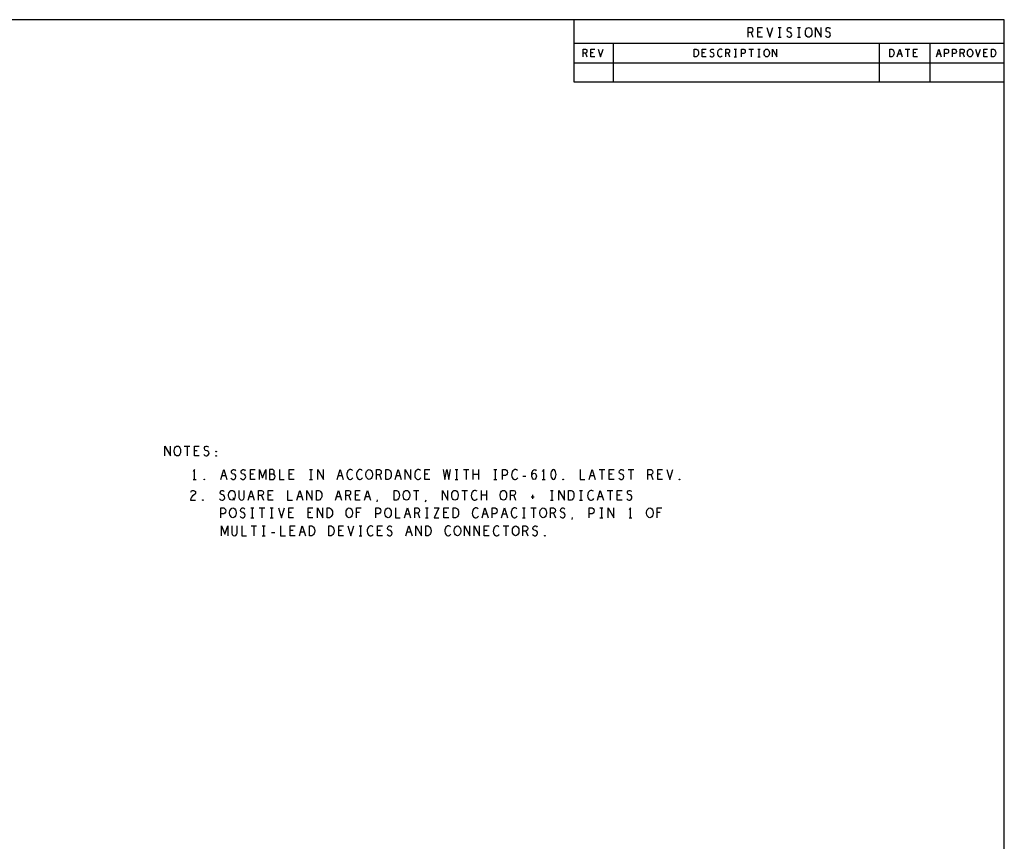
# Model space of a CAD drawing. Extents: x 23.5 to 56.5, y 21.5 to 42.5.
# Tile 11 of 11: x 44 to 56.5, y 32 to 42.5. Entities that reach past the tile are written whole.
import ezdxf

# ---------------------------------------------------------------- set-up
doc = ezdxf.new("R2010")
doc.units = 0
doc.layers.add('RVP8-TX_d_tas', color=2, linetype='CONTINUOUS')

msp = doc.modelspace()

# ---------------------------------------------------------------- linework, layer by layer
at = {"layer": 'RVP8-TX_d_tas'}
for points in [[(23.545, 21.545), (56.545, 21.545), (56.545, 42.545), (23.545, 42.545), (23.545, 21.545), (23.545, 21.545)], [(54.043, 42.32), (54.031, 42.322), (54.02, 42.33), (54.01, 42.343), (54.004, 42.358), (54.001, 42.374), (54.001, 42.391), (54.004, 42.408), (54.01, 42.422), (54.02, 42.435), (54.031, 42.443), (54.043, 42.445), (54.055, 42.443), (54.066, 42.435), (54.076, 42.422), (54.082, 42.408), (54.085, 42.391), (54.085, 42.374), (54.082, 42.358), (54.076, 42.343), (54.066, 42.33), (54.055, 42.322), (54.043, 42.32)], [(52.58, 42.07), (52.58, 42.17), (52.605, 42.17), (52.615, 42.165), (52.622, 42.158), (52.629, 42.148), (52.634, 42.137), (52.635, 42.12), (52.634, 42.103), (52.629, 42.092), (52.622, 42.082), (52.615, 42.075), (52.605, 42.07), (52.58, 42.07)], [(53.507, 42.07), (53.497, 42.072), (53.489, 42.078), (53.481, 42.088), (53.476, 42.1), (53.474, 42.113), (53.474, 42.127), (53.476, 42.14), (53.481, 42.152), (53.489, 42.162), (53.497, 42.168), (53.507, 42.17), (53.517, 42.168), (53.526, 42.162), (53.534, 42.152), (53.539, 42.14), (53.541, 42.127), (53.541, 42.113), (53.539, 42.1), (53.534, 42.088), (53.526, 42.078), (53.517, 42.072), (53.507, 42.07)], [(55.08, 42.07), (55.08, 42.17), (55.105, 42.17), (55.115, 42.165), (55.122, 42.158), (55.129, 42.148), (55.134, 42.137), (55.135, 42.12), (55.134, 42.103), (55.129, 42.092), (55.122, 42.082), (55.115, 42.075), (55.105, 42.07), (55.08, 42.07)], [(56.107, 42.07), (56.097, 42.072), (56.089, 42.078), (56.081, 42.088), (56.076, 42.1), (56.074, 42.113), (56.074, 42.127), (56.076, 42.14), (56.081, 42.152), (56.089, 42.162), (56.097, 42.168), (56.107, 42.17), (56.117, 42.168), (56.126, 42.162), (56.134, 42.152), (56.139, 42.14), (56.141, 42.127), (56.141, 42.113), (56.139, 42.1), (56.134, 42.088), (56.126, 42.078), (56.117, 42.072), (56.107, 42.07)], [(56.38, 42.07), (56.38, 42.17), (56.405, 42.17), (56.415, 42.165), (56.422, 42.158), (56.429, 42.148), (56.434, 42.137), (56.435, 42.12), (56.434, 42.103), (56.429, 42.092), (56.422, 42.082), (56.415, 42.075), (56.405, 42.07), (56.38, 42.07)], [(45.97, 36.97), (45.958, 36.972), (45.947, 36.98), (45.938, 36.993), (45.932, 37.008), (45.929, 37.024), (45.929, 37.041), (45.932, 37.058), (45.938, 37.072), (45.947, 37.085), (45.958, 37.093), (45.97, 37.095), (45.983, 37.093), (45.994, 37.085), (46.003, 37.072), (46.009, 37.058), (46.012, 37.041), (46.012, 37.024), (46.009, 37.008), (46.003, 36.993), (45.994, 36.98), (45.983, 36.972), (45.97, 36.97)], [(46.466, 37.022), (46.463, 37.024), (46.463, 37.028), (46.466, 37.03), (46.47, 37.028), (46.47, 37.024), (46.466, 37.022)], [(46.466, 36.966), (46.463, 36.968), (46.463, 36.972), (46.466, 36.974), (46.47, 36.972), (46.47, 36.968), (46.466, 36.966)], [(48.423, 36.67), (48.411, 36.672), (48.4, 36.68), (48.391, 36.693), (48.385, 36.708), (48.382, 36.724), (48.382, 36.741), (48.385, 36.758), (48.391, 36.772), (48.4, 36.785), (48.411, 36.793), (48.423, 36.795), (48.436, 36.793), (48.447, 36.785), (48.456, 36.772), (48.462, 36.758), (48.465, 36.741), (48.465, 36.724), (48.462, 36.708), (48.456, 36.693), (48.447, 36.68), (48.436, 36.672), (48.423, 36.67)], [(48.637, 36.67), (48.637, 36.795), (48.668, 36.795), (48.681, 36.789), (48.69, 36.78), (48.698, 36.768), (48.704, 36.753), (48.706, 36.732), (48.704, 36.712), (48.698, 36.697), (48.69, 36.685), (48.681, 36.676), (48.668, 36.67), (48.637, 36.67)], [(50.779, 36.795), (50.767, 36.791), (50.758, 36.78), (50.752, 36.768), (50.747, 36.751), (50.745, 36.732), (50.747, 36.714), (50.752, 36.697), (50.758, 36.685), (50.767, 36.674), (50.779, 36.67), (50.792, 36.674), (50.801, 36.685), (50.807, 36.697), (50.812, 36.714), (50.814, 36.732), (50.812, 36.751), (50.807, 36.768), (50.801, 36.78), (50.792, 36.791), (50.779, 36.795)], [(46.315, 36.666), (46.312, 36.668), (46.312, 36.672), (46.315, 36.674), (46.319, 36.672), (46.319, 36.668), (46.315, 36.666)], [(50.903, 36.666), (50.9, 36.668), (50.9, 36.672), (50.903, 36.674), (50.907, 36.672), (50.907, 36.668), (50.903, 36.666)], [(52.391, 36.666), (52.388, 36.668), (52.388, 36.672), (52.391, 36.674), (52.395, 36.672), (52.395, 36.668), (52.391, 36.666)], [(46.667, 36.405), (46.655, 36.407), (46.644, 36.415), (46.635, 36.428), (46.629, 36.442), (46.626, 36.459), (46.626, 36.476), (46.629, 36.492), (46.635, 36.507), (46.644, 36.52), (46.655, 36.528), (46.667, 36.53), (46.68, 36.528), (46.691, 36.52), (46.7, 36.507), (46.706, 36.492), (46.709, 36.476), (46.709, 36.459), (46.706, 36.442), (46.7, 36.428), (46.691, 36.415), (46.68, 36.407), (46.667, 36.405)], [(47.749, 36.405), (47.749, 36.53), (47.78, 36.53), (47.793, 36.524), (47.802, 36.515), (47.81, 36.503), (47.816, 36.488), (47.818, 36.467), (47.816, 36.447), (47.81, 36.432), (47.802, 36.42), (47.793, 36.411), (47.78, 36.405), (47.749, 36.405)], [(48.741, 36.405), (48.741, 36.53), (48.772, 36.53), (48.785, 36.524), (48.794, 36.515), (48.802, 36.503), (48.808, 36.488), (48.81, 36.467), (48.808, 36.447), (48.802, 36.432), (48.794, 36.42), (48.785, 36.411), (48.772, 36.405), (48.741, 36.405)], [(48.899, 36.405), (48.887, 36.407), (48.876, 36.415), (48.867, 36.428), (48.861, 36.442), (48.858, 36.459), (48.858, 36.476), (48.861, 36.492), (48.867, 36.507), (48.876, 36.52), (48.887, 36.528), (48.899, 36.53), (48.912, 36.528), (48.923, 36.52), (48.932, 36.507), (48.938, 36.492), (48.941, 36.476), (48.941, 36.459), (48.938, 36.442), (48.932, 36.428), (48.923, 36.415), (48.912, 36.407), (48.899, 36.405)], [(49.519, 36.405), (49.507, 36.407), (49.496, 36.415), (49.487, 36.428), (49.481, 36.442), (49.478, 36.459), (49.478, 36.476), (49.481, 36.492), (49.487, 36.507), (49.496, 36.52), (49.507, 36.528), (49.519, 36.53), (49.532, 36.528), (49.543, 36.52), (49.552, 36.507), (49.558, 36.492), (49.561, 36.476), (49.561, 36.459), (49.558, 36.442), (49.552, 36.428), (49.543, 36.415), (49.532, 36.407), (49.519, 36.405)], [(50.139, 36.405), (50.127, 36.407), (50.116, 36.415), (50.107, 36.428), (50.101, 36.442), (50.098, 36.459), (50.098, 36.476), (50.101, 36.492), (50.107, 36.507), (50.116, 36.52), (50.127, 36.528), (50.139, 36.53), (50.152, 36.528), (50.163, 36.52), (50.172, 36.507), (50.178, 36.492), (50.181, 36.476), (50.181, 36.459), (50.178, 36.442), (50.172, 36.428), (50.163, 36.415), (50.152, 36.407), (50.139, 36.405)], [(50.973, 36.405), (50.973, 36.53), (51.004, 36.53), (51.017, 36.524), (51.026, 36.515), (51.034, 36.503), (51.04, 36.488), (51.042, 36.467), (51.04, 36.447), (51.034, 36.432), (51.026, 36.42), (51.017, 36.411), (51.004, 36.405), (50.973, 36.405)], [(46.295, 36.401), (46.292, 36.403), (46.292, 36.407), (46.295, 36.409), (46.299, 36.407), (46.299, 36.403), (46.295, 36.401)], [(46.68, 36.18), (46.668, 36.182), (46.657, 36.19), (46.648, 36.203), (46.642, 36.218), (46.639, 36.234), (46.639, 36.251), (46.642, 36.268), (46.648, 36.282), (46.657, 36.295), (46.668, 36.303), (46.68, 36.305), (46.693, 36.303), (46.704, 36.295), (46.713, 36.282), (46.719, 36.268), (46.722, 36.251), (46.722, 36.234), (46.719, 36.218), (46.713, 36.203), (46.704, 36.19), (46.693, 36.182), (46.68, 36.18)], [(47.886, 36.18), (47.886, 36.305), (47.917, 36.305), (47.93, 36.299), (47.939, 36.29), (47.947, 36.278), (47.953, 36.263), (47.955, 36.242), (47.953, 36.222), (47.947, 36.207), (47.939, 36.195), (47.93, 36.186), (47.917, 36.18), (47.886, 36.18)], [(48.168, 36.18), (48.156, 36.182), (48.145, 36.19), (48.136, 36.203), (48.13, 36.218), (48.127, 36.234), (48.127, 36.251), (48.13, 36.268), (48.136, 36.282), (48.145, 36.295), (48.156, 36.303), (48.168, 36.305), (48.181, 36.303), (48.192, 36.295), (48.201, 36.282), (48.207, 36.268), (48.21, 36.251), (48.21, 36.234), (48.207, 36.218), (48.201, 36.203), (48.192, 36.19), (48.181, 36.182), (48.168, 36.18)], [(48.664, 36.18), (48.652, 36.182), (48.641, 36.19), (48.632, 36.203), (48.626, 36.218), (48.623, 36.234), (48.623, 36.251), (48.626, 36.268), (48.632, 36.282), (48.641, 36.295), (48.652, 36.303), (48.664, 36.305), (48.677, 36.303), (48.688, 36.295), (48.697, 36.282), (48.703, 36.268), (48.706, 36.251), (48.706, 36.234), (48.703, 36.218), (48.697, 36.203), (48.688, 36.19), (48.677, 36.182), (48.664, 36.18)], [(49.498, 36.18), (49.498, 36.305), (49.529, 36.305), (49.542, 36.299), (49.551, 36.29), (49.559, 36.278), (49.565, 36.263), (49.567, 36.242), (49.565, 36.222), (49.559, 36.207), (49.551, 36.195), (49.542, 36.186), (49.529, 36.18), (49.498, 36.18)], [(50.648, 36.18), (50.636, 36.182), (50.625, 36.19), (50.616, 36.203), (50.61, 36.218), (50.607, 36.234), (50.607, 36.251), (50.61, 36.268), (50.616, 36.282), (50.625, 36.295), (50.636, 36.303), (50.648, 36.305), (50.661, 36.303), (50.672, 36.295), (50.681, 36.282), (50.687, 36.268), (50.69, 36.251), (50.69, 36.234), (50.687, 36.218), (50.681, 36.203), (50.672, 36.19), (50.661, 36.182), (50.648, 36.18)], [(52.012, 36.18), (52, 36.182), (51.989, 36.19), (51.98, 36.203), (51.974, 36.218), (51.971, 36.234), (51.971, 36.251), (51.974, 36.268), (51.98, 36.282), (51.989, 36.295), (52, 36.303), (52.012, 36.305), (52.025, 36.303), (52.036, 36.295), (52.045, 36.282), (52.051, 36.268), (52.054, 36.251), (52.054, 36.234), (52.051, 36.218), (52.045, 36.203), (52.036, 36.19), (52.025, 36.182), (52.012, 36.18)], [(47.658, 35.95), (47.658, 36.075), (47.689, 36.075), (47.702, 36.069), (47.711, 36.06), (47.719, 36.048), (47.725, 36.033), (47.727, 36.012), (47.725, 35.992), (47.719, 35.977), (47.711, 35.965), (47.702, 35.956), (47.689, 35.95), (47.658, 35.95)], [(47.906, 35.95), (47.906, 36.075), (47.937, 36.075), (47.95, 36.069), (47.959, 36.06), (47.967, 36.048), (47.973, 36.033), (47.975, 36.012), (47.973, 35.992), (47.967, 35.977), (47.959, 35.965), (47.95, 35.956), (47.937, 35.95), (47.906, 35.95)], [(49.146, 35.95), (49.146, 36.075), (49.177, 36.075), (49.19, 36.069), (49.199, 36.06), (49.207, 36.048), (49.213, 36.033), (49.215, 36.012), (49.213, 35.992), (49.207, 35.977), (49.199, 35.965), (49.19, 35.956), (49.177, 35.95), (49.146, 35.95)], [(49.552, 35.95), (49.54, 35.952), (49.529, 35.96), (49.52, 35.973), (49.514, 35.988), (49.511, 36.004), (49.511, 36.021), (49.514, 36.038), (49.52, 36.052), (49.529, 36.065), (49.54, 36.073), (49.552, 36.075), (49.565, 36.073), (49.576, 36.065), (49.585, 36.052), (49.591, 36.038), (49.594, 36.021), (49.594, 36.004), (49.591, 35.988), (49.585, 35.973), (49.576, 35.96), (49.565, 35.952), (49.552, 35.95)], [(50.296, 35.95), (50.284, 35.952), (50.273, 35.96), (50.264, 35.973), (50.258, 35.988), (50.255, 36.004), (50.255, 36.021), (50.258, 36.038), (50.264, 36.052), (50.273, 36.065), (50.284, 36.073), (50.296, 36.075), (50.309, 36.073), (50.32, 36.065), (50.329, 36.052), (50.335, 36.038), (50.338, 36.021), (50.338, 36.004), (50.335, 35.988), (50.329, 35.973), (50.32, 35.96), (50.309, 35.952), (50.296, 35.95)], [(50.668, 35.946), (50.665, 35.948), (50.665, 35.952), (50.668, 35.954), (50.672, 35.952), (50.672, 35.948), (50.668, 35.946)]]:
    msp.add_lwpolyline(points, close=True, dxfattribs=at)
for points in [[(51.045, 41.745), (51.045, 42.545)], [(53.268, 42.32), (53.268, 42.445), (53.307, 42.445), (53.319, 42.439), (53.327, 42.43), (53.33, 42.414), (53.327, 42.397), (53.318, 42.387), (53.307, 42.38), (53.268, 42.38)], [(53.454, 42.32), (53.392, 42.32), (53.392, 42.445), (53.454, 42.445)], [(53.508, 42.445), (53.547, 42.32), (53.586, 42.445)], [(53.652, 42.445), (53.69, 42.445)], [(53.671, 42.445), (53.671, 42.32)], [(53.762, 42.337), (53.775, 42.326), (53.789, 42.32), (53.801, 42.32), (53.814, 42.326), (53.823, 42.337), (53.828, 42.351), (53.824, 42.366), (53.817, 42.378), (53.803, 42.387), (53.784, 42.391), (53.773, 42.399), (53.769, 42.414), (53.772, 42.428), (53.779, 42.439), (53.79, 42.445), (53.801, 42.445), (53.812, 42.441), (53.821, 42.43)], [(53.9, 42.445), (53.938, 42.445)], [(53.919, 42.445), (53.919, 42.32)], [(54.131, 42.32), (54.131, 42.445), (54.203, 42.32), (54.203, 42.445)], [(54.258, 42.337), (54.271, 42.326), (54.285, 42.32), (54.297, 42.32), (54.31, 42.326), (54.319, 42.337), (54.324, 42.351), (54.32, 42.366), (54.313, 42.378), (54.299, 42.387), (54.28, 42.391), (54.269, 42.399), (54.265, 42.414), (54.268, 42.428), (54.275, 42.439), (54.286, 42.445), (54.297, 42.445), (54.308, 42.441), (54.317, 42.43)], [(53.307, 42.38), (53.33, 42.32)], [(53.429, 42.385), (53.392, 42.385)], [(53.652, 42.32), (53.69, 42.32)], [(53.9, 42.32), (53.938, 42.32)], [(51.045, 42.245), (56.545, 42.245)], [(51.545, 42.245), (51.545, 41.745), (51.545, 41.745)], [(54.945, 42.245), (54.945, 41.745)], [(55.595, 41.745), (55.595, 42.245)], [(51.158, 42.07), (51.158, 42.17), (51.189, 42.17), (51.199, 42.165), (51.205, 42.158), (51.208, 42.145), (51.205, 42.132), (51.198, 42.123), (51.189, 42.118), (51.158, 42.118)], [(51.189, 42.118), (51.208, 42.07)], [(51.308, 42.07), (51.258, 42.07), (51.258, 42.17), (51.308, 42.17)], [(51.288, 42.122), (51.258, 42.122)], [(51.351, 42.17), (51.382, 42.07), (51.414, 42.17)], [(52.732, 42.07), (52.683, 42.07), (52.683, 42.17), (52.732, 42.17)], [(52.712, 42.122), (52.683, 42.122)], [(52.781, 42.083), (52.791, 42.075), (52.802, 42.07), (52.812, 42.07), (52.822, 42.075), (52.83, 42.083), (52.834, 42.095), (52.831, 42.107), (52.825, 42.117), (52.814, 42.123), (52.799, 42.127), (52.79, 42.133), (52.786, 42.145), (52.789, 42.157), (52.795, 42.165), (52.804, 42.17), (52.812, 42.17), (52.821, 42.167), (52.829, 42.158)], [(52.935, 42.162), (52.927, 42.167), (52.919, 42.17), (52.909, 42.17), (52.897, 42.165), (52.889, 42.157), (52.882, 42.147), (52.877, 42.13), (52.876, 42.115), (52.879, 42.1), (52.882, 42.09), (52.89, 42.08), (52.899, 42.073), (52.907, 42.07), (52.916, 42.07), (52.925, 42.073), (52.933, 42.078), (52.939, 42.085)], [(52.982, 42.07), (52.982, 42.17), (53.014, 42.17), (53.024, 42.165), (53.03, 42.158), (53.032, 42.145), (53.03, 42.132), (53.022, 42.123), (53.014, 42.118), (52.982, 42.118)], [(53.014, 42.118), (53.032, 42.07)], [(53.092, 42.17), (53.122, 42.17)], [(53.092, 42.07), (53.122, 42.07)], [(53.107, 42.17), (53.107, 42.07)], [(53.183, 42.07), (53.183, 42.17), (53.212, 42.17), (53.223, 42.165), (53.23, 42.153), (53.232, 42.14), (53.23, 42.127), (53.224, 42.117), (53.212, 42.112), (53.183, 42.112)], [(53.279, 42.17), (53.336, 42.17)], [(53.307, 42.17), (53.307, 42.07)], [(53.392, 42.17), (53.422, 42.17)], [(53.392, 42.07), (53.422, 42.07)], [(53.407, 42.17), (53.407, 42.07)], [(53.579, 42.07), (53.579, 42.17), (53.636, 42.07), (53.636, 42.17)], [(55.176, 42.07), (55.207, 42.17), (55.239, 42.07)], [(55.227, 42.105), (55.187, 42.105)], [(55.279, 42.17), (55.336, 42.17)], [(55.307, 42.17), (55.307, 42.07)], [(55.433, 42.07), (55.382, 42.07), (55.382, 42.17), (55.433, 42.17)], [(55.412, 42.122), (55.382, 42.122)], [(55.676, 42.07), (55.707, 42.17), (55.739, 42.07)], [(55.727, 42.105), (55.687, 42.105)], [(55.782, 42.07), (55.782, 42.17), (55.812, 42.17), (55.822, 42.165), (55.83, 42.153), (55.832, 42.14), (55.83, 42.127), (55.824, 42.117), (55.812, 42.112), (55.782, 42.112)], [(55.882, 42.07), (55.882, 42.17), (55.912, 42.17), (55.922, 42.165), (55.93, 42.153), (55.933, 42.14), (55.93, 42.127), (55.924, 42.117), (55.912, 42.112), (55.882, 42.112)], [(55.982, 42.07), (55.982, 42.17), (56.014, 42.17), (56.024, 42.165), (56.03, 42.158), (56.032, 42.145), (56.03, 42.132), (56.022, 42.123), (56.014, 42.118), (55.982, 42.118)], [(56.014, 42.118), (56.032, 42.07)], [(56.176, 42.17), (56.207, 42.07), (56.239, 42.17)], [(56.332, 42.07), (56.282, 42.07), (56.282, 42.17), (56.332, 42.17)], [(56.312, 42.122), (56.282, 42.122)], [(51.045, 41.995), (56.545, 41.995)], [(56.545, 41.745), (51.045, 41.745)], [(45.811, 36.97), (45.811, 37.095), (45.882, 36.97), (45.882, 37.095)], [(46.059, 37.095), (46.13, 37.095)], [(46.094, 37.095), (46.094, 36.97)], [(46.25, 36.97), (46.188, 36.97), (46.188, 37.095), (46.25, 37.095)], [(46.225, 37.035), (46.188, 37.035)], [(46.31, 36.987), (46.322, 36.976), (46.336, 36.97), (46.349, 36.97), (46.361, 36.976), (46.37, 36.987), (46.375, 37.001), (46.372, 37.016), (46.364, 37.028), (46.35, 37.037), (46.332, 37.041), (46.321, 37.049), (46.316, 37.064), (46.319, 37.078), (46.327, 37.089), (46.338, 37.095), (46.349, 37.095), (46.36, 37.091), (46.369, 37.08)], [(46.191, 36.67), (46.191, 36.795), (46.173, 36.77)], [(46.525, 36.67), (46.563, 36.795), (46.602, 36.67)], [(46.655, 36.687), (46.667, 36.676), (46.681, 36.67), (46.694, 36.67), (46.706, 36.676), (46.715, 36.687), (46.72, 36.701), (46.717, 36.716), (46.709, 36.728), (46.695, 36.737), (46.677, 36.741), (46.666, 36.749), (46.661, 36.764), (46.664, 36.778), (46.672, 36.789), (46.683, 36.795), (46.694, 36.795), (46.705, 36.791), (46.714, 36.78)], [(46.779, 36.687), (46.791, 36.676), (46.805, 36.67), (46.818, 36.67), (46.83, 36.676), (46.839, 36.687), (46.844, 36.701), (46.841, 36.716), (46.833, 36.728), (46.819, 36.737), (46.801, 36.741), (46.79, 36.749), (46.785, 36.764), (46.788, 36.778), (46.796, 36.789), (46.807, 36.795), (46.818, 36.795), (46.829, 36.791), (46.838, 36.78)], [(46.966, 36.67), (46.904, 36.67), (46.904, 36.795), (46.966, 36.795)], [(47.019, 36.67), (47.019, 36.795), (47.059, 36.691), (47.1, 36.795), (47.1, 36.67)], [(47.196, 36.737), (47.202, 36.743), (47.207, 36.753), (47.21, 36.768), (47.207, 36.78), (47.201, 36.789), (47.19, 36.795), (47.148, 36.795), (47.148, 36.67), (47.199, 36.67), (47.21, 36.678), (47.216, 36.691), (47.219, 36.705), (47.216, 36.72), (47.207, 36.732), (47.196, 36.737), (47.148, 36.737)], [(47.276, 36.795), (47.276, 36.67), (47.338, 36.67)], [(47.462, 36.67), (47.4, 36.67), (47.4, 36.795), (47.462, 36.795)], [(47.661, 36.795), (47.698, 36.795)], [(47.679, 36.795), (47.679, 36.67)], [(47.768, 36.67), (47.768, 36.795), (47.839, 36.67), (47.839, 36.795)], [(48.013, 36.67), (48.051, 36.795), (48.09, 36.67)], [(48.21, 36.785), (48.2, 36.791), (48.189, 36.795), (48.177, 36.795), (48.163, 36.789), (48.152, 36.778), (48.144, 36.766), (48.138, 36.745), (48.137, 36.726), (48.14, 36.708), (48.144, 36.695), (48.154, 36.682), (48.165, 36.674), (48.175, 36.67), (48.186, 36.67), (48.197, 36.674), (48.206, 36.68), (48.214, 36.689)], [(48.334, 36.785), (48.324, 36.791), (48.313, 36.795), (48.301, 36.795), (48.287, 36.789), (48.276, 36.778), (48.268, 36.766), (48.262, 36.745), (48.261, 36.726), (48.264, 36.708), (48.268, 36.695), (48.278, 36.682), (48.289, 36.674), (48.299, 36.67), (48.31, 36.67), (48.321, 36.674), (48.33, 36.68), (48.338, 36.689)], [(48.516, 36.67), (48.516, 36.795), (48.555, 36.795), (48.568, 36.789), (48.575, 36.78), (48.578, 36.764), (48.575, 36.747), (48.566, 36.737), (48.555, 36.73), (48.516, 36.73)], [(48.757, 36.67), (48.795, 36.795), (48.834, 36.67)], [(48.884, 36.67), (48.884, 36.795), (48.955, 36.67), (48.955, 36.795)], [(49.078, 36.785), (49.068, 36.791), (49.057, 36.795), (49.045, 36.795), (49.031, 36.789), (49.02, 36.778), (49.012, 36.766), (49.006, 36.745), (49.005, 36.726), (49.008, 36.708), (49.012, 36.695), (49.022, 36.682), (49.033, 36.674), (49.043, 36.67), (49.054, 36.67), (49.065, 36.674), (49.074, 36.68), (49.082, 36.689)], [(49.198, 36.67), (49.136, 36.67), (49.136, 36.795), (49.198, 36.795)], [(49.369, 36.795), (49.391, 36.67), (49.415, 36.795), (49.44, 36.67), (49.462, 36.795)], [(49.521, 36.795), (49.558, 36.795)], [(49.539, 36.795), (49.539, 36.67)], [(49.628, 36.795), (49.699, 36.795)], [(49.663, 36.795), (49.663, 36.67)], [(49.755, 36.67), (49.755, 36.795)], [(49.82, 36.795), (49.82, 36.67)], [(50.017, 36.795), (50.054, 36.795)], [(50.035, 36.795), (50.035, 36.67)], [(50.128, 36.67), (50.128, 36.795), (50.166, 36.795), (50.178, 36.789), (50.187, 36.774), (50.19, 36.758), (50.187, 36.741), (50.18, 36.728), (50.166, 36.722), (50.128, 36.722)], [(50.318, 36.785), (50.308, 36.791), (50.297, 36.795), (50.285, 36.795), (50.271, 36.789), (50.26, 36.778), (50.252, 36.766), (50.246, 36.745), (50.245, 36.726), (50.248, 36.708), (50.252, 36.695), (50.262, 36.682), (50.273, 36.674), (50.283, 36.67), (50.294, 36.67), (50.305, 36.674), (50.314, 36.68), (50.322, 36.689)], [(50.502, 36.722), (50.513, 36.737), (50.522, 36.745), (50.535, 36.749), (50.545, 36.745), (50.553, 36.737), (50.559, 36.724), (50.561, 36.71), (50.559, 36.697), (50.553, 36.685), (50.544, 36.674), (50.533, 36.67), (50.521, 36.674), (50.51, 36.687), (50.504, 36.705), (50.502, 36.726), (50.505, 36.753), (50.51, 36.768), (50.518, 36.782), (50.528, 36.793), (50.539, 36.795), (50.55, 36.791), (50.558, 36.78)], [(50.655, 36.67), (50.655, 36.795), (50.637, 36.77)], [(51.12, 36.795), (51.12, 36.67), (51.183, 36.67)], [(51.237, 36.67), (51.275, 36.795), (51.314, 36.67)], [(51.364, 36.795), (51.435, 36.795)], [(51.399, 36.795), (51.399, 36.67)], [(51.555, 36.67), (51.492, 36.67), (51.492, 36.795), (51.555, 36.795)], [(51.615, 36.687), (51.627, 36.676), (51.641, 36.67), (51.654, 36.67), (51.666, 36.676), (51.675, 36.687), (51.68, 36.701), (51.677, 36.716), (51.669, 36.728), (51.655, 36.737), (51.637, 36.741), (51.626, 36.749), (51.621, 36.764), (51.624, 36.778), (51.632, 36.789), (51.643, 36.795), (51.654, 36.795), (51.665, 36.791), (51.674, 36.78)], [(51.736, 36.795), (51.807, 36.795)], [(51.771, 36.795), (51.771, 36.67)], [(51.988, 36.67), (51.988, 36.795), (52.027, 36.795), (52.04, 36.789), (52.047, 36.78), (52.05, 36.764), (52.047, 36.747), (52.038, 36.737), (52.027, 36.73), (51.988, 36.73)], [(52.174, 36.67), (52.113, 36.67), (52.113, 36.795), (52.174, 36.795)], [(52.229, 36.795), (52.267, 36.67), (52.306, 36.795)], [(46.173, 36.67), (46.21, 36.67)], [(46.588, 36.714), (46.539, 36.714)], [(46.942, 36.735), (46.904, 36.735)], [(47.438, 36.735), (47.4, 36.735)], [(47.661, 36.67), (47.698, 36.67)], [(48.076, 36.714), (48.027, 36.714)], [(48.555, 36.73), (48.578, 36.67)], [(48.82, 36.714), (48.771, 36.714)], [(49.174, 36.735), (49.136, 36.735)], [(49.521, 36.67), (49.558, 36.67)], [(49.82, 36.732), (49.755, 36.732)], [(50.017, 36.67), (50.054, 36.67)], [(50.387, 36.712), (50.428, 36.712)], [(50.637, 36.67), (50.674, 36.67)], [(51.3, 36.714), (51.251, 36.714)], [(51.53, 36.735), (51.492, 36.735)], [(52.027, 36.73), (52.05, 36.67)], [(52.15, 36.735), (52.113, 36.735)], [(46.142, 36.509), (46.151, 36.522), (46.162, 36.528), (46.175, 36.53), (46.19, 36.526), (46.201, 36.515), (46.204, 36.503), (46.202, 36.49), (46.196, 36.48), (46.165, 36.459), (46.151, 36.445), (46.142, 36.424), (46.139, 36.405), (46.204, 36.405)], [(46.511, 36.422), (46.523, 36.411), (46.537, 36.405), (46.55, 36.405), (46.562, 36.411), (46.571, 36.422), (46.576, 36.436), (46.573, 36.451), (46.565, 36.463), (46.551, 36.472), (46.533, 36.476), (46.522, 36.484), (46.517, 36.499), (46.52, 36.513), (46.528, 36.524), (46.539, 36.53), (46.55, 36.53), (46.561, 36.526), (46.57, 36.515)], [(46.757, 36.53), (46.757, 36.44), (46.764, 36.422), (46.776, 36.409), (46.791, 36.405), (46.807, 36.409), (46.819, 36.422), (46.826, 36.44), (46.826, 36.53)], [(46.877, 36.405), (46.915, 36.53), (46.954, 36.405)], [(47.008, 36.405), (47.008, 36.53), (47.047, 36.53), (47.06, 36.524), (47.067, 36.515), (47.07, 36.499), (47.067, 36.482), (47.058, 36.472), (47.047, 36.465), (47.008, 36.465)], [(47.194, 36.405), (47.132, 36.405), (47.132, 36.53), (47.194, 36.53)], [(47.38, 36.53), (47.38, 36.405), (47.442, 36.405)], [(47.497, 36.405), (47.535, 36.53), (47.574, 36.405)], [(47.624, 36.405), (47.624, 36.53), (47.695, 36.405), (47.695, 36.53)], [(47.993, 36.405), (48.031, 36.53), (48.07, 36.405)], [(48.124, 36.405), (48.124, 36.53), (48.163, 36.53), (48.176, 36.524), (48.183, 36.515), (48.186, 36.499), (48.183, 36.482), (48.174, 36.472), (48.163, 36.465), (48.124, 36.465)], [(48.31, 36.405), (48.248, 36.405), (48.248, 36.53), (48.31, 36.53)], [(48.365, 36.405), (48.403, 36.53), (48.442, 36.405)], [(48.988, 36.53), (49.059, 36.53)], [(49.023, 36.53), (49.023, 36.405)], [(49.36, 36.405), (49.36, 36.53), (49.431, 36.405), (49.431, 36.53)], [(49.608, 36.53), (49.679, 36.53)], [(49.643, 36.53), (49.643, 36.405)], [(49.802, 36.52), (49.792, 36.526), (49.781, 36.53), (49.769, 36.53), (49.755, 36.524), (49.744, 36.513), (49.736, 36.501), (49.73, 36.48), (49.729, 36.461), (49.732, 36.442), (49.736, 36.43), (49.746, 36.417), (49.757, 36.409), (49.767, 36.405), (49.778, 36.405), (49.789, 36.409), (49.799, 36.415), (49.806, 36.424)], [(49.859, 36.405), (49.859, 36.53)], [(49.924, 36.53), (49.924, 36.405)], [(50.232, 36.405), (50.232, 36.53), (50.271, 36.53), (50.284, 36.524), (50.291, 36.515), (50.294, 36.499), (50.291, 36.482), (50.282, 36.472), (50.271, 36.465), (50.232, 36.465)], [(50.741, 36.53), (50.778, 36.53)], [(50.759, 36.53), (50.759, 36.405)], [(50.848, 36.405), (50.848, 36.53), (50.919, 36.405), (50.919, 36.53)], [(51.113, 36.53), (51.15, 36.53)], [(51.131, 36.53), (51.131, 36.405)], [(51.29, 36.52), (51.28, 36.526), (51.269, 36.53), (51.257, 36.53), (51.243, 36.524), (51.232, 36.513), (51.224, 36.501), (51.218, 36.48), (51.217, 36.461), (51.22, 36.442), (51.224, 36.43), (51.234, 36.417), (51.245, 36.409), (51.255, 36.405), (51.266, 36.405), (51.277, 36.409), (51.287, 36.415), (51.294, 36.424)], [(51.341, 36.405), (51.379, 36.53), (51.418, 36.405)], [(51.468, 36.53), (51.539, 36.53)], [(51.503, 36.53), (51.503, 36.405)], [(51.658, 36.405), (51.596, 36.405), (51.596, 36.53), (51.658, 36.53)], [(51.719, 36.422), (51.731, 36.411), (51.745, 36.405), (51.758, 36.405), (51.77, 36.411), (51.779, 36.422), (51.784, 36.436), (51.781, 36.451), (51.773, 36.463), (51.759, 36.472), (51.741, 36.476), (51.73, 36.484), (51.725, 36.499), (51.728, 36.513), (51.736, 36.524), (51.747, 36.53), (51.758, 36.53), (51.769, 36.526), (51.778, 36.515), (51.778, 36.515)], [(46.68, 36.438), (46.698, 36.405)], [(46.94, 36.449), (46.891, 36.449)], [(47.047, 36.465), (47.07, 36.405)], [(47.17, 36.47), (47.132, 36.47)], [(47.56, 36.449), (47.511, 36.449)], [(48.056, 36.449), (48.007, 36.449)], [(48.163, 36.465), (48.186, 36.405)], [(48.286, 36.47), (48.248, 36.47)], [(48.428, 36.449), (48.379, 36.449)], [(48.524, 36.382), (48.531, 36.409)], [(49.144, 36.382), (49.151, 36.409)], [(49.924, 36.467), (49.859, 36.467)], [(50.271, 36.465), (50.294, 36.405)], [(50.494, 36.447), (50.532, 36.447)], [(50.511, 36.474), (50.511, 36.42)], [(50.741, 36.405), (50.778, 36.405)], [(51.113, 36.405), (51.15, 36.405)], [(51.404, 36.449), (51.355, 36.449)], [(51.634, 36.47), (51.596, 36.47)], [(46.526, 36.18), (46.526, 36.305), (46.563, 36.305), (46.575, 36.299), (46.584, 36.284), (46.588, 36.268), (46.584, 36.251), (46.577, 36.238), (46.563, 36.232), (46.526, 36.232)], [(46.772, 36.197), (46.784, 36.186), (46.798, 36.18), (46.811, 36.18), (46.823, 36.186), (46.832, 36.197), (46.837, 36.211), (46.834, 36.226), (46.826, 36.238), (46.812, 36.247), (46.794, 36.251), (46.783, 36.259), (46.778, 36.274), (46.781, 36.288), (46.789, 36.299), (46.8, 36.305), (46.811, 36.305), (46.822, 36.301), (46.831, 36.29)], [(46.91, 36.305), (46.947, 36.305)], [(46.928, 36.305), (46.928, 36.18)], [(47.017, 36.305), (47.088, 36.305)], [(47.052, 36.305), (47.052, 36.18)], [(47.158, 36.305), (47.195, 36.305)], [(47.176, 36.305), (47.176, 36.18)], [(47.262, 36.305), (47.3, 36.18), (47.339, 36.305)], [(47.456, 36.18), (47.394, 36.18), (47.394, 36.305), (47.456, 36.305)], [(47.704, 36.18), (47.642, 36.18), (47.642, 36.305), (47.704, 36.305)], [(47.761, 36.18), (47.761, 36.305), (47.832, 36.18), (47.832, 36.305)], [(48.263, 36.18), (48.263, 36.305), (48.322, 36.305)], [(48.51, 36.18), (48.51, 36.305), (48.547, 36.305), (48.559, 36.299), (48.568, 36.284), (48.572, 36.268), (48.568, 36.251), (48.561, 36.238), (48.547, 36.232), (48.51, 36.232)], [(48.758, 36.305), (48.758, 36.18), (48.82, 36.18)], [(48.874, 36.18), (48.912, 36.305), (48.951, 36.18)], [(49.006, 36.18), (49.006, 36.305), (49.044, 36.305), (49.057, 36.299), (49.064, 36.29), (49.068, 36.274), (49.064, 36.257), (49.055, 36.247), (49.044, 36.24), (49.006, 36.24)], [(49.142, 36.305), (49.179, 36.305)], [(49.16, 36.305), (49.16, 36.18)], [(49.255, 36.305), (49.314, 36.305), (49.255, 36.18), (49.314, 36.18)], [(49.44, 36.18), (49.378, 36.18), (49.378, 36.305), (49.44, 36.305)], [(49.815, 36.295), (49.805, 36.301), (49.794, 36.305), (49.782, 36.305), (49.768, 36.299), (49.757, 36.288), (49.75, 36.276), (49.743, 36.255), (49.742, 36.236), (49.745, 36.218), (49.75, 36.205), (49.759, 36.192), (49.77, 36.184), (49.78, 36.18), (49.791, 36.18), (49.802, 36.184), (49.812, 36.19), (49.819, 36.199)], [(49.866, 36.18), (49.904, 36.305), (49.943, 36.18)], [(49.998, 36.18), (49.998, 36.305), (50.035, 36.305), (50.047, 36.299), (50.056, 36.284), (50.06, 36.268), (50.056, 36.251), (50.049, 36.238), (50.035, 36.232), (49.998, 36.232)], [(50.114, 36.18), (50.152, 36.305), (50.191, 36.18)], [(50.311, 36.295), (50.301, 36.301), (50.29, 36.305), (50.278, 36.305), (50.264, 36.299), (50.253, 36.288), (50.246, 36.276), (50.239, 36.255), (50.238, 36.236), (50.241, 36.218), (50.246, 36.205), (50.255, 36.192), (50.266, 36.184), (50.276, 36.18), (50.287, 36.18), (50.298, 36.184), (50.308, 36.19), (50.315, 36.199)], [(50.382, 36.305), (50.419, 36.305)], [(50.4, 36.305), (50.4, 36.18)], [(50.489, 36.305), (50.56, 36.305)], [(50.524, 36.305), (50.524, 36.18)], [(50.742, 36.18), (50.742, 36.305), (50.78, 36.305), (50.793, 36.299), (50.8, 36.29), (50.804, 36.274), (50.8, 36.257), (50.791, 36.247), (50.78, 36.24), (50.742, 36.24)], [(50.864, 36.197), (50.876, 36.186), (50.89, 36.18), (50.903, 36.18), (50.915, 36.186), (50.924, 36.197), (50.929, 36.211), (50.926, 36.226), (50.918, 36.238), (50.904, 36.247), (50.886, 36.251), (50.875, 36.259), (50.87, 36.274), (50.873, 36.288), (50.881, 36.299), (50.892, 36.305), (50.903, 36.305), (50.914, 36.301), (50.923, 36.29)], [(51.238, 36.18), (51.238, 36.305), (51.275, 36.305), (51.287, 36.299), (51.296, 36.284), (51.3, 36.268), (51.296, 36.251), (51.289, 36.238), (51.275, 36.232), (51.238, 36.232)], [(51.374, 36.305), (51.411, 36.305)], [(51.392, 36.305), (51.392, 36.18)], [(51.481, 36.18), (51.481, 36.305), (51.552, 36.18), (51.552, 36.305)], [(51.764, 36.18), (51.764, 36.305), (51.746, 36.28)], [(52.107, 36.18), (52.107, 36.305), (52.166, 36.305)], [(46.91, 36.18), (46.947, 36.18)], [(47.158, 36.18), (47.195, 36.18)], [(47.431, 36.245), (47.394, 36.245)], [(47.679, 36.245), (47.642, 36.245)], [(48.3, 36.245), (48.263, 36.245)], [(48.937, 36.224), (48.888, 36.224)], [(49.044, 36.24), (49.068, 36.18)], [(49.142, 36.18), (49.179, 36.18)], [(49.415, 36.245), (49.378, 36.245)], [(49.929, 36.224), (49.88, 36.224)], [(50.177, 36.224), (50.128, 36.224)], [(50.382, 36.18), (50.419, 36.18)], [(50.78, 36.24), (50.804, 36.18)], [(51.017, 36.157), (51.024, 36.184)], [(51.374, 36.18), (51.411, 36.18)], [(51.746, 36.18), (51.783, 36.18)], [(52.144, 36.245), (52.107, 36.245)], [(46.536, 35.95), (46.536, 36.075), (46.576, 35.971), (46.617, 36.075), (46.617, 35.95)], [(46.666, 36.075), (46.666, 35.985), (46.673, 35.967), (46.685, 35.954), (46.7, 35.95), (46.716, 35.954), (46.728, 35.967), (46.735, 35.985), (46.735, 36.075)], [(46.794, 36.075), (46.794, 35.95), (46.856, 35.95)], [(46.913, 36.075), (46.984, 36.075)], [(46.948, 36.075), (46.948, 35.95)], [(47.054, 36.075), (47.091, 36.075)], [(47.072, 36.075), (47.072, 35.95)], [(47.29, 36.075), (47.29, 35.95), (47.352, 35.95)], [(47.476, 35.95), (47.414, 35.95), (47.414, 36.075), (47.476, 36.075)], [(47.451, 36.015), (47.414, 36.015)], [(47.53, 35.95), (47.568, 36.075), (47.607, 35.95)], [(48.096, 35.95), (48.034, 35.95), (48.034, 36.075), (48.096, 36.075)], [(48.071, 36.015), (48.034, 36.015)], [(48.15, 36.075), (48.188, 35.95), (48.227, 36.075)], [(48.294, 36.075), (48.331, 36.075)], [(48.312, 36.075), (48.312, 35.95)], [(48.471, 36.065), (48.461, 36.071), (48.45, 36.075), (48.438, 36.075), (48.424, 36.069), (48.413, 36.058), (48.406, 36.046), (48.399, 36.025), (48.398, 36.006), (48.401, 35.988), (48.406, 35.975), (48.415, 35.962), (48.426, 35.954), (48.436, 35.95), (48.447, 35.95), (48.458, 35.954), (48.468, 35.96), (48.475, 35.969)], [(48.592, 35.95), (48.53, 35.95), (48.53, 36.075), (48.592, 36.075)], [(48.567, 36.015), (48.53, 36.015)], [(48.652, 35.967), (48.664, 35.956), (48.678, 35.95), (48.691, 35.95), (48.703, 35.956), (48.712, 35.967), (48.717, 35.981), (48.714, 35.996), (48.706, 36.008), (48.692, 36.017), (48.674, 36.021), (48.663, 36.029), (48.658, 36.044), (48.661, 36.058), (48.669, 36.069), (48.68, 36.075), (48.691, 36.075), (48.702, 36.071), (48.711, 36.06)], [(48.894, 35.95), (48.932, 36.075), (48.971, 35.95)], [(49.021, 35.95), (49.021, 36.075), (49.092, 35.95), (49.092, 36.075)], [(49.463, 36.065), (49.453, 36.071), (49.442, 36.075), (49.43, 36.075), (49.416, 36.069), (49.405, 36.058), (49.398, 36.046), (49.391, 36.025), (49.39, 36.006), (49.393, 35.988), (49.398, 35.975), (49.407, 35.962), (49.418, 35.954), (49.428, 35.95), (49.439, 35.95), (49.45, 35.954), (49.46, 35.96), (49.467, 35.969)], [(49.641, 35.95), (49.641, 36.075), (49.712, 35.95), (49.712, 36.075)], [(49.765, 35.95), (49.765, 36.075), (49.836, 35.95), (49.836, 36.075)], [(49.956, 35.95), (49.894, 35.95), (49.894, 36.075), (49.956, 36.075)], [(49.931, 36.015), (49.894, 36.015)], [(50.083, 36.065), (50.073, 36.071), (50.062, 36.075), (50.05, 36.075), (50.036, 36.069), (50.025, 36.058), (50.018, 36.046), (50.011, 36.025), (50.01, 36.006), (50.013, 35.988), (50.018, 35.975), (50.027, 35.962), (50.038, 35.954), (50.048, 35.95), (50.059, 35.95), (50.07, 35.954), (50.08, 35.96), (50.087, 35.969)], [(50.137, 36.075), (50.208, 36.075)], [(50.172, 36.075), (50.172, 35.95)], [(50.39, 35.95), (50.39, 36.075), (50.428, 36.075), (50.441, 36.069), (50.448, 36.06), (50.452, 36.044), (50.448, 36.027), (50.439, 36.017), (50.428, 36.01), (50.39, 36.01)], [(50.512, 35.967), (50.524, 35.956), (50.538, 35.95), (50.551, 35.95), (50.563, 35.956), (50.572, 35.967), (50.577, 35.981), (50.574, 35.996), (50.566, 36.008), (50.552, 36.017), (50.534, 36.021), (50.523, 36.029), (50.518, 36.044), (50.521, 36.058), (50.529, 36.069), (50.54, 36.075), (50.551, 36.075), (50.562, 36.071), (50.571, 36.06)], [(47.054, 35.95), (47.091, 35.95)], [(47.176, 35.992), (47.217, 35.992)], [(47.593, 35.994), (47.544, 35.994)], [(48.294, 35.95), (48.331, 35.95)], [(48.957, 35.994), (48.908, 35.994)], [(50.428, 36.01), (50.452, 35.95)]]:
    msp.add_lwpolyline(points, dxfattribs=at)

doc.saveas('drawing.dxf')
